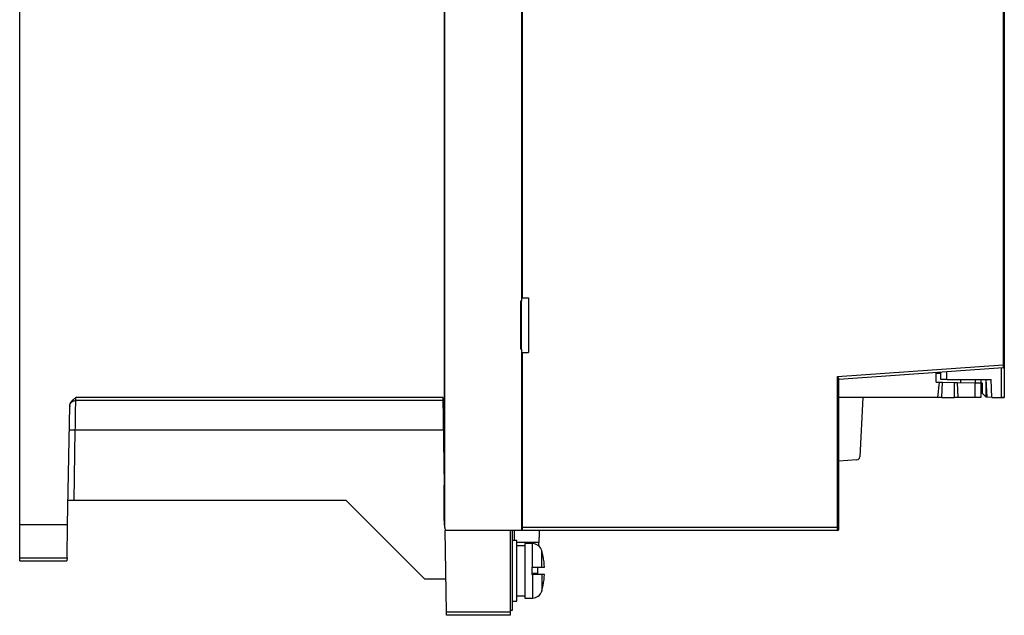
# Model space of a CAD drawing. Header units: inches. Extents: x -209 to -76, y 36 to 194.
# Tile 1 of 2: x -209 to -78, y 36 to 115. Entities that reach past the tile are written whole.
import ezdxf

# ---------------------------------------------------------------- set-up
doc = ezdxf.new("R2010")
doc.units = ezdxf.units.IN
doc.header["$MEASUREMENT"] = 0

# ---------------------------------------------------------------- blocks, each defined once
blk = doc.blocks.new('block 2')
at = {"color": 7, "lineweight": 25}
blk.add_open_spline([(-78.36, 68.95), (-78.36, 68.95), (-78.36, 68.96), (-78.36, 68.97), (-78.36, 68.99), (-78.36, 69.01), (-78.36, 69.04), (-78.36, 69.06), (-78.36, 69.1), (-78.36, 69.13), (-78.36, 69.17), (-78.36, 69.21), (-78.36, 69.25)], degree=3, knots=[0, 0, 0, 0, 1, 1, 1, 2, 2, 2, 3, 3, 3, 4, 4, 4, 4], dxfattribs=at)
blk = doc.blocks.new('block 3')
at = {"color": 7, "lineweight": 25}
blk.add_open_spline([(-202.04, 63.88), (-202.03, 63.93), (-202.02, 63.99), (-201.99, 64.05), (-201.97, 64.1), (-201.95, 64.16), (-201.92, 64.23)], degree=3, knots=[0, 0, 0, 0, 1, 1, 1, 2, 2, 2, 2], dxfattribs=at)
blk = doc.blocks.new('block 4')
at = {"color": 7, "lineweight": 25}
blk.add_open_spline([(-201.99, 64.05), (-201.96, 64.12), (-201.92, 64.2), (-201.87, 64.26), (-201.81, 64.33), (-201.75, 64.38), (-201.68, 64.43), (-201.61, 64.47), (-201.53, 64.5), (-201.46, 64.52), (-201.38, 64.54), (-201.31, 64.55), (-201.23, 64.56)], degree=3, knots=[0, 0, 0, 0, 1, 1, 1, 2, 2, 2, 3, 3, 3, 4, 4, 4, 4], dxfattribs=at)
blk = doc.blocks.new('block 5')
at = {"color": 7, "lineweight": 25}
blk.add_lwpolyline([(-143.51, 38.01), (-142.87, 38.01)], dxfattribs=at)
blk = doc.blocks.new('block 6')
at = {"color": 7, "lineweight": 25}
blk.add_lwpolyline([(-142.87, 46.01), (-143.51, 46.01)], dxfattribs=at)
blk = doc.blocks.new('block 7')
at = {"color": 7, "lineweight": 25}
blk.add_lwpolyline([(-140.8, 45.61), (-141.83, 45.61)], dxfattribs=at)
blk = doc.blocks.new('block 8')
at = {"color": 7, "lineweight": 25}
blk.add_lwpolyline([(-141.83, 38.41), (-140.8, 38.41)], dxfattribs=at)
blk = doc.blocks.new('block 9')
at = {"color": 7, "lineweight": 25}
blk.add_open_spline([(-140.8, 38.41), (-140.23, 38.41), (-139.73, 38.78), (-139.57, 39.33)], degree=3, dxfattribs=at)
blk = doc.blocks.new('block 10')
at = {"color": 7, "lineweight": 25}
blk.add_open_spline([(-139.57, 44.68), (-139.73, 45.23), (-140.23, 45.61), (-140.8, 45.61)], degree=3, dxfattribs=at)
blk = doc.blocks.new('block 11')
at = {"color": 7, "lineweight": 25}
blk.add_lwpolyline([(-141.83, 45.33), (-142.87, 45.33)], dxfattribs=at)
blk = doc.blocks.new('block 12')
at = {"color": 7, "lineweight": 25}
blk.add_lwpolyline([(-142.87, 38.69), (-141.83, 38.69)], dxfattribs=at)
blk = doc.blocks.new('block 13')
at = {"color": 7, "lineweight": 25}
blk.add_open_spline([(-139.57, 39.33), (-139.5, 39.58), (-139.44, 39.83), (-139.38, 40.09)], degree=3, dxfattribs=at)
blk = doc.blocks.new('block 14')
at = {"color": 7, "lineweight": 25}
blk.add_open_spline([(-139.38, 43.93), (-139.44, 44.18), (-139.5, 44.43), (-139.57, 44.68)], degree=3, dxfattribs=at)
blk = doc.blocks.new('block 15')
at = {"color": 7, "lineweight": 25}
blk.add_open_spline([(-78.35, 68.98), (-78.35, 68.98), (-78.35, 68.98), (-78.35, 69), (-78.35, 69), (-78.35, 69.01), (-78.35, 69.01)], degree=3, knots=[0, 0, 0, 0, 1, 1, 1, 2, 2, 2, 2], dxfattribs=at)
blk = doc.blocks.new('block 16')
at = {"color": 7, "lineweight": 25}
blk.add_lwpolyline([(-84.15, 67.33), (-84.15, 66.92)], dxfattribs=at)
blk = doc.blocks.new('block 17')
at = {"color": 7, "lineweight": 25}
blk.add_lwpolyline([(-82.16, 66.89), (-82.15, 67.33)], dxfattribs=at)
blk = doc.blocks.new('block 18')
at = {"color": 7, "lineweight": 25}
blk.add_lwpolyline([(-78.51, 182.93), (-78.51, 69.25)], dxfattribs=at)
blk = doc.blocks.new('block 19')
at = {"color": 7, "lineweight": 25}
blk.add_lwpolyline([(-100.43, 67.72), (-78.51, 69.25)], dxfattribs=at)
blk = doc.blocks.new('block 20')
at = {"color": 7, "lineweight": 25}
blk.add_lwpolyline([(-100.43, 47.73), (-100.43, 67.72)], dxfattribs=at)
blk = doc.blocks.new('block 21')
at = {"color": 7, "lineweight": 25}
blk.add_lwpolyline([(-100.43, 47.73), (-142.11, 47.73)], dxfattribs=at)
blk = doc.blocks.new('block 22')
at = {"color": 7, "lineweight": 25}
blk.add_lwpolyline([(-142.11, 47.73), (-142.11, 70.89)], dxfattribs=at)
blk = doc.blocks.new('block 23')
at = {"color": 7, "lineweight": 25}
blk.add_lwpolyline([(-142.11, 70.89), (-141.31, 70.91)], dxfattribs=at)
blk = doc.blocks.new('block 24')
at = {"color": 7, "lineweight": 25}
blk.add_lwpolyline([(-141.31, 78.11), (-141.31, 70.91)], dxfattribs=at)
blk = doc.blocks.new('block 25')
at = {"color": 7, "lineweight": 25}
blk.add_lwpolyline([(-142.11, 78.12), (-141.31, 78.11)], dxfattribs=at)
blk = doc.blocks.new('block 26')
at = {"color": 7, "lineweight": 25}
blk.add_lwpolyline([(-142.11, 78.12), (-142.11, 152.89)], dxfattribs=at)
blk = doc.blocks.new('block 32')
at = {"color": 7, "lineweight": 25}
blk.add_open_spline([(-100.43, 67.72), (-100.42, 67.7), (-100.41, 67.68), (-100.4, 67.67), (-100.39, 67.66), (-100.38, 67.64), (-100.38, 67.63), (-100.37, 67.62), (-100.36, 67.6), (-100.35, 67.59), (-100.34, 67.58), (-100.33, 67.56), (-100.33, 67.55), (-100.31, 67.53), (-100.3, 67.51), (-100.3, 67.49), (-100.29, 67.47), (-100.28, 67.46), (-100.28, 67.44), (-100.27, 67.43), (-100.27, 67.42), (-100.27, 67.41)], degree=3, knots=[0, 0, 0, 0, 1, 1, 1, 2, 2, 2, 3, 3, 3, 4, 4, 4, 5, 5, 5, 6, 6, 6, 7, 7, 7, 7], dxfattribs=at)
blk = doc.blocks.new('block 33')
at = {"color": 7, "lineweight": 25}
blk.add_open_spline([(-78.51, 69.25), (-78.51, 69.14), (-78.51, 69.04), (-78.5, 68.97), (-78.5, 68.89), (-78.5, 68.85), (-78.5, 68.85)], degree=3, knots=[0, 0, 0, 0, 1, 1, 1, 2, 2, 2, 2], dxfattribs=at)
blk = doc.blocks.new('block 34')
at = {"color": 7, "lineweight": 25}
blk.add_lwpolyline([(-78.5, 68.85), (-100.27, 67.33)], dxfattribs=at)
blk = doc.blocks.new('block 35')
at = {"color": 7, "lineweight": 25}
blk.add_lwpolyline([(-78.35, 182.93), (-78.35, 69.25)], dxfattribs=at)
blk = doc.blocks.new('block 36')
at = {"color": 7, "lineweight": 25}
blk.add_lwpolyline([(-78.35, 69.25), (-78.51, 69.25)], dxfattribs=at)
blk = doc.blocks.new('block 38')
at = {"color": 7, "lineweight": 25}
blk.add_open_spline([(-78.35, 69.25), (-78.35, 69.22), (-78.35, 69.2), (-78.35, 69.18), (-78.35, 69.15), (-78.35, 69.13), (-78.35, 69.11), (-78.35, 69.06), (-78.35, 69.01), (-78.35, 69.01)], degree=3, knots=[0, 0, 0, 0, 1, 1, 1, 2, 2, 2, 3, 3, 3, 3], dxfattribs=at)
blk = doc.blocks.new('block 39')
at = {"color": 7, "lineweight": 25}
blk.add_open_spline([(-78.5, 68.85), (-78.42, 68.85), (-78.35, 68.92), (-78.35, 69.01)], degree=3, dxfattribs=at)
blk = doc.blocks.new('block 40')
at = {"color": 7, "lineweight": 25}
blk.add_lwpolyline([(-100.27, 47.73), (-100.27, 67.41)], dxfattribs=at)
blk = doc.blocks.new('block 41')
at = {"color": 7, "lineweight": 25}
blk.add_lwpolyline([(-100.43, 47.73), (-100.27, 47.73)], dxfattribs=at)
blk = doc.blocks.new('block 52')
at = {"color": 7, "lineweight": 25}
blk.add_lwpolyline([(-142.27, 153.33), (-142.27, 77.73)], dxfattribs=at)
blk = doc.blocks.new('block 53')
at = {"color": 7, "lineweight": 25}
blk.add_lwpolyline([(-142.32, 77.73), (-142.27, 77.73)], dxfattribs=at)
blk = doc.blocks.new('block 54')
at = {"color": 7, "lineweight": 25}
blk.add_lwpolyline([(-142.32, 71.33), (-142.32, 77.73)], dxfattribs=at)
blk = doc.blocks.new('block 55')
at = {"color": 7, "lineweight": 25}
blk.add_lwpolyline([(-142.32, 71.33), (-142.27, 71.33)], dxfattribs=at)
blk = doc.blocks.new('block 56')
at = {"color": 7, "lineweight": 25}
blk.add_lwpolyline([(-142.27, 71.33), (-142.27, 47.33)], dxfattribs=at)
blk = doc.blocks.new('block 57')
at = {"color": 7, "lineweight": 25}
blk.add_lwpolyline([(-142.27, 47.33), (-152.37, 47.33)], dxfattribs=at)
blk = doc.blocks.new('block 58')
at = {"color": 7, "lineweight": 25}
blk.add_lwpolyline([(-152.38, 47.73), (-152.37, 47.33)], dxfattribs=at)
blk = doc.blocks.new('block 59')
at = {"color": 7, "lineweight": 25}
blk.add_lwpolyline([(-152.38, 47.73), (-152.41, 47.73)], dxfattribs=at)
blk = doc.blocks.new('block 60')
at = {"color": 7, "lineweight": 25}
blk.add_lwpolyline([(-152.41, 47.73), (-152.41, 183.13)], dxfattribs=at)
blk = doc.blocks.new('block 62')
at = {"color": 7, "lineweight": 25}
blk.add_lwpolyline([(-152.48, 174.34), (-152.48, 53.33)], dxfattribs=at)
blk = doc.blocks.new('block 72')
at = {"color": 7, "lineweight": 25}
blk.add_lwpolyline([(-152.41, 47.73), (-152.48, 48.93)], dxfattribs=at)
blk = doc.blocks.new('block 73')
at = {"color": 7, "lineweight": 25}
blk.add_lwpolyline([(-152.48, 48.93), (-152.48, 53.33)], dxfattribs=at)
blk = doc.blocks.new('block 75')
at = {"color": 7, "lineweight": 25}
blk.add_lwpolyline([(-142.27, 71.33), (-142.27, 77.73)], dxfattribs=at)
blk = doc.blocks.new('block 79')
at = {"color": 7, "lineweight": 25}
blk.add_lwpolyline([(-100.43, 47.33), (-100.43, 47.73)], dxfattribs=at)
blk = doc.blocks.new('block 80')
at = {"color": 7, "lineweight": 25}
blk.add_lwpolyline([(-100.43, 47.33), (-142.11, 47.33)], dxfattribs=at)
blk = doc.blocks.new('block 81')
at = {"color": 7, "lineweight": 25}
blk.add_lwpolyline([(-142.11, 47.33), (-142.11, 47.73)], dxfattribs=at)
blk = doc.blocks.new('block 82')
at = {"color": 7, "lineweight": 25}
blk.add_lwpolyline([(-100.27, 47.49), (-100.27, 47.73)], dxfattribs=at)
blk = doc.blocks.new('block 83')
at = {"color": 7, "lineweight": 25}
blk.add_open_spline([(-100.43, 47.33), (-100.34, 47.33), (-100.27, 47.4), (-100.27, 47.49)], degree=3, dxfattribs=at)
blk = doc.blocks.new('block 89')
at = {"color": 7, "lineweight": 25}
blk.add_lwpolyline([(-142.27, 50.21), (-142.11, 50.21)], dxfattribs=at)
blk = doc.blocks.new('block 90')
at = {"color": 7, "lineweight": 25}
blk.add_lwpolyline([(-142.27, 110.76), (-142.11, 110.75)], dxfattribs=at)
blk = doc.blocks.new('block 91')
at = {"color": 7, "lineweight": 25}
blk.add_lwpolyline([(-142.27, 48.61), (-142.11, 48.61)], dxfattribs=at)
blk = doc.blocks.new('block 93')
at = {"color": 7, "lineweight": 25}
blk.add_lwpolyline([(-142.11, 111.55), (-142.27, 111.56)], dxfattribs=at)
blk = doc.blocks.new('block 94')
at = {"color": 7, "lineweight": 25}
blk.add_open_spline([(-201.25, 64.53), (-201.25, 64.53), (-201.25, 64.53), (-201.25, 64.55), (-201.25, 64.55), (-201.25, 64.55), (-201.25, 64.56)], degree=3, knots=[0, 0, 0, 0, 1, 1, 1, 2, 2, 2, 2], dxfattribs=at)
blk = doc.blocks.new('block 95')
at = {"color": 7, "lineweight": 25}
blk.add_lwpolyline([(-202.02, 63.89), (-202.05, 63.74)], dxfattribs=at)
blk = doc.blocks.new('block 96')
at = {"color": 7, "lineweight": 25}
blk.add_open_spline([(-202.05, 63.81), (-202.05, 63.84), (-202.05, 63.87), (-202.05, 63.9), (-202.04, 63.93), (-202.04, 63.96), (-202.03, 63.99), (-202.03, 64.02), (-202.02, 64.05), (-202.01, 64.08), (-202, 64.11), (-201.99, 64.13), (-201.98, 64.16), (-201.96, 64.19), (-201.95, 64.22), (-201.94, 64.25), (-201.92, 64.28), (-201.91, 64.3), (-201.89, 64.33), (-201.87, 64.36), (-201.85, 64.39), (-201.83, 64.41), (-201.79, 64.46), (-201.75, 64.51), (-201.71, 64.55), (-201.67, 64.6), (-201.62, 64.64), (-201.57, 64.68), (-201.52, 64.72), (-201.48, 64.75), (-201.43, 64.79), (-201.37, 64.83), (-201.3, 64.88), (-201.23, 64.93)], degree=3, knots=[0, 0, 0, 0, 1, 1, 1, 2, 2, 2, 3, 3, 3, 4, 4, 4, 5, 5, 5, 6, 6, 6, 7, 7, 7, 8, 8, 8, 9, 9, 9, 10, 10, 10, 11, 11, 11, 11], dxfattribs=at)
blk = doc.blocks.new('block 97')
at = {"color": 7, "lineweight": 25}
blk.add_lwpolyline([(-152.68, 64.93), (-201.23, 64.93)], dxfattribs=at)
blk = doc.blocks.new('block 98')
at = {"color": 7, "lineweight": 25}
blk.add_lwpolyline([(-202.33, 48.13), (-202.05, 63.81)], dxfattribs=at)
blk = doc.blocks.new('block 99')
at = {"color": 7, "lineweight": 25}
blk.add_lwpolyline([(-208.67, 48.13), (-202.33, 48.13)], dxfattribs=at)
blk = doc.blocks.new('block 100')
at = {"color": 7, "lineweight": 25}
blk.add_lwpolyline([(-208.67, 48.13), (-208.67, 189.33)], dxfattribs=at)
blk = doc.blocks.new('block 104')
at = {"color": 7, "lineweight": 25}
blk.add_lwpolyline([(-152.68, 64.93), (-152.48, 53.33)], dxfattribs=at)
blk = doc.blocks.new('block 105')
at = {"color": 7, "lineweight": 25}
blk.add_lwpolyline([(-152.67, 64.53), (-201.25, 64.53)], dxfattribs=at)
blk = doc.blocks.new('block 109')
at = {"color": 7, "lineweight": 25}
blk.add_lwpolyline([(-208.67, 43.72), (-202.4, 43.72)], dxfattribs=at)
blk = doc.blocks.new('block 110')
at = {"color": 7, "lineweight": 25}
blk.add_lwpolyline([(-208.67, 43.72), (-208.67, 48.13)], dxfattribs=at)
blk = doc.blocks.new('block 111')
at = {"color": 7, "lineweight": 25}
blk.add_lwpolyline([(-202.4, 43.72), (-202.33, 48.13)], dxfattribs=at)
blk = doc.blocks.new('block 122')
at = {"color": 7, "lineweight": 25}
blk.add_lwpolyline([(-208.67, 43.33), (-202.41, 43.33)], dxfattribs=at)
blk = doc.blocks.new('block 123')
at = {"color": 7, "lineweight": 25}
blk.add_lwpolyline([(-208.67, 43.33), (-208.67, 43.72)], dxfattribs=at)
blk = doc.blocks.new('block 124')
at = {"color": 7, "lineweight": 25}
blk.add_lwpolyline([(-202.4, 43.72), (-202.41, 43.33)], dxfattribs=at)
blk = doc.blocks.new('block 137')
at = {"color": 7, "lineweight": 25}
blk.add_lwpolyline([(-143.75, 36.52), (-152.18, 36.52)], dxfattribs=at)
blk = doc.blocks.new('block 138')
at = {"color": 7, "lineweight": 25}
blk.add_lwpolyline([(-143.75, 47.33), (-143.75, 36.52)], dxfattribs=at)
blk = doc.blocks.new('block 139')
at = {"color": 7, "lineweight": 25}
blk.add_lwpolyline([(-152.18, 36.52), (-152.37, 47.33)], dxfattribs=at)
blk = doc.blocks.new('block 151')
at = {"color": 7, "lineweight": 25}
blk.add_open_spline([(-201.31, 60.6), (-201.3, 61.11), (-201.29, 61.63), (-201.29, 62.11), (-201.28, 62.58), (-201.27, 63.02), (-201.27, 63.38), (-201.26, 63.74), (-201.26, 64.03), (-201.26, 64.23), (-201.25, 64.42), (-201.25, 64.53), (-201.25, 64.53)], degree=3, knots=[0, 0, 0, 0, 1, 1, 1, 2, 2, 2, 3, 3, 3, 4, 4, 4, 4], dxfattribs=at)
blk = doc.blocks.new('block 152')
at = {"color": 7, "lineweight": 25}
blk.add_lwpolyline([(-152.6, 60.6), (-201.31, 60.6)], dxfattribs=at)
blk = doc.blocks.new('block 153')
at = {"color": 7, "lineweight": 25}
blk.add_lwpolyline([(-152.67, 64.53), (-201.25, 64.53)], dxfattribs=at)
blk = doc.blocks.new('block 154')
at = {"color": 7, "lineweight": 25}
blk.add_open_spline([(-201.31, 60.6), (-201.58, 60.6), (-201.84, 60.6), (-202.11, 60.6)], degree=3, dxfattribs=at)
blk = doc.blocks.new('block 155')
at = {"color": 7, "lineweight": 25}
blk.add_lwpolyline([(-143.75, 36.13), (-152.17, 36.13)], dxfattribs=at)
blk = doc.blocks.new('block 156')
at = {"color": 7, "lineweight": 25}
blk.add_lwpolyline([(-143.75, 36.52), (-143.75, 36.13)], dxfattribs=at)
blk = doc.blocks.new('block 157')
at = {"color": 7, "lineweight": 25}
blk.add_lwpolyline([(-152.17, 36.13), (-152.18, 36.52)], dxfattribs=at)
blk = doc.blocks.new('block 160')
at = {"color": 7, "lineweight": 25}
blk.add_lwpolyline([(-143.51, 36.77), (-143.75, 36.77)], dxfattribs=at)
blk = doc.blocks.new('block 161')
at = {"color": 7, "lineweight": 25}
blk.add_lwpolyline([(-143.51, 47.33), (-143.51, 36.77)], dxfattribs=at)
blk = doc.blocks.new('block 162')
at = {"color": 7, "lineweight": 25}
blk.add_lwpolyline([(-142.11, 47.33), (-142.27, 47.33)], dxfattribs=at)
blk = doc.blocks.new('block 163')
at = {"color": 7, "lineweight": 25}
blk.add_lwpolyline([(-201.47, 51.33), (-201.31, 60.6)], dxfattribs=at)
blk = doc.blocks.new('block 164')
at = {"color": 7, "lineweight": 25}
blk.add_lwpolyline([(-201.47, 51.33), (-202.27, 51.33)], dxfattribs=at)
blk = doc.blocks.new('block 181')
at = {"color": 7, "lineweight": 25}
blk.add_lwpolyline([(-155.07, 40.93), (-152.26, 40.93)], dxfattribs=at)
blk = doc.blocks.new('block 182')
at = {"color": 7, "lineweight": 25}
blk.add_lwpolyline([(-155.07, 40.93), (-165.47, 51.33)], dxfattribs=at)
blk = doc.blocks.new('block 183')
at = {"color": 7, "lineweight": 25}
blk.add_lwpolyline([(-165.47, 51.33), (-201.47, 51.33)], dxfattribs=at)
blk = doc.blocks.new('block 184')
at = {"color": 7, "lineweight": 25}
blk.add_lwpolyline([(-142.87, 42.01), (-142.87, 46.01)], dxfattribs=at)
blk = doc.blocks.new('block 185')
at = {"color": 7, "lineweight": 25}
blk.add_lwpolyline([(-142.87, 38.01), (-142.87, 42.01)], dxfattribs=at)
blk = doc.blocks.new('block 186')
at = {"color": 7, "lineweight": 25}
blk.add_lwpolyline([(-141.83, 42.01), (-141.83, 38.41)], dxfattribs=at)
blk = doc.blocks.new('block 187')
at = {"color": 7, "lineweight": 25}
blk.add_lwpolyline([(-141.83, 45.61), (-141.83, 42.01)], dxfattribs=at)
blk = doc.blocks.new('block 188')
at = {"color": 7, "lineweight": 25}
blk.add_lwpolyline([(-140.87, 42.49), (-140.8, 42.49)], dxfattribs=at)
blk = doc.blocks.new('block 189')
at = {"color": 7, "lineweight": 25}
blk.add_lwpolyline([(-140.87, 42.49), (-140.87, 41.53)], dxfattribs=at)
blk = doc.blocks.new('block 190')
at = {"color": 7, "lineweight": 25}
blk.add_lwpolyline([(-140.87, 41.53), (-140.8, 41.53)], dxfattribs=at)
blk = doc.blocks.new('block 191')
at = {"color": 7, "lineweight": 25}
blk.add_open_spline([(-139.57, 41.53), (-139.58, 41.53), (-139.59, 41.53), (-139.6, 41.53), (-139.61, 41.53), (-139.62, 41.53), (-139.64, 41.53), (-139.65, 41.53), (-139.67, 41.53), (-139.68, 41.53), (-139.7, 41.53), (-139.72, 41.53), (-139.74, 41.53), (-139.76, 41.53), (-139.78, 41.53), (-139.8, 41.53), (-139.82, 41.53), (-139.84, 41.53), (-139.87, 41.53), (-139.89, 41.53), (-139.92, 41.53), (-139.94, 41.53), (-139.97, 41.53), (-140, 41.53), (-140.03, 41.53), (-140.07, 41.53), (-140.12, 41.53), (-140.16, 41.53), (-140.21, 41.53), (-140.26, 41.53), (-140.31, 41.53), (-140.36, 41.53), (-140.41, 41.53), (-140.47, 41.53), (-140.52, 41.53), (-140.57, 41.53), (-140.63, 41.53), (-140.69, 41.53), (-140.74, 41.53), (-140.8, 41.53)], degree=3, knots=[0, 0, 0, 0, 1, 1, 1, 2, 2, 2, 3, 3, 3, 4, 4, 4, 5, 5, 5, 6, 6, 6, 7, 7, 7, 8, 8, 8, 9, 9, 9, 10, 10, 10, 11, 11, 11, 12, 12, 12, 13, 13, 13, 13], dxfattribs=at)
blk = doc.blocks.new('block 192')
at = {"color": 7, "lineweight": 25}
blk.add_open_spline([(-140.8, 42.49), (-140.77, 42.49), (-140.74, 42.49), (-140.71, 42.49), (-140.67, 42.49), (-140.64, 42.49), (-140.61, 42.49), (-140.58, 42.49), (-140.55, 42.49), (-140.52, 42.49), (-140.49, 42.49), (-140.46, 42.49), (-140.43, 42.49), (-140.4, 42.49), (-140.37, 42.49), (-140.34, 42.49), (-140.32, 42.49), (-140.29, 42.49), (-140.26, 42.49), (-140.23, 42.49), (-140.21, 42.49), (-140.18, 42.49), (-140.15, 42.49), (-140.13, 42.49), (-140.1, 42.49), (-140.08, 42.49), (-140.05, 42.49), (-140.03, 42.49), (-139.97, 42.49), (-139.92, 42.49), (-139.87, 42.49), (-139.82, 42.49), (-139.78, 42.49), (-139.74, 42.49), (-139.7, 42.49), (-139.67, 42.49), (-139.64, 42.49), (-139.61, 42.49), (-139.59, 42.49), (-139.57, 42.49)], degree=3, knots=[0, 0, 0, 0, 1, 1, 1, 2, 2, 2, 3, 3, 3, 4, 4, 4, 5, 5, 5, 6, 6, 6, 7, 7, 7, 8, 8, 8, 9, 9, 9, 10, 10, 10, 11, 11, 11, 12, 12, 12, 13, 13, 13, 13], dxfattribs=at)
blk = doc.blocks.new('block 193')
at = {"color": 7, "lineweight": 25}
blk.add_open_spline([(-139.39, 40.09), (-139.29, 40.56), (-139.23, 41.04), (-139.21, 41.53)], degree=3, dxfattribs=at)
blk = doc.blocks.new('block 194')
at = {"color": 7, "lineweight": 25}
blk.add_lwpolyline([(-139.38, 40.09), (-139.39, 40.09)], dxfattribs=at)
blk = doc.blocks.new('block 195')
at = {"color": 7, "lineweight": 25}
blk.add_lwpolyline([(-139.21, 41.53), (-139.57, 41.53)], dxfattribs=at)
blk = doc.blocks.new('block 196')
at = {"color": 7, "lineweight": 25}
blk.add_open_spline([(-139.21, 42.49), (-139.23, 42.97), (-139.29, 43.45), (-139.39, 43.93)], degree=3, dxfattribs=at)
blk = doc.blocks.new('block 197')
at = {"color": 7, "lineweight": 25}
blk.add_lwpolyline([(-139.39, 43.93), (-139.38, 43.93)], dxfattribs=at)
blk = doc.blocks.new('block 198')
at = {"color": 7, "lineweight": 25}
blk.add_lwpolyline([(-139.57, 42.49), (-139.21, 42.49)], dxfattribs=at)
blk = doc.blocks.new('block 201')
at = {"color": 7, "lineweight": 25}
blk.add_open_spline([(-139.91, 47.33), (-139.91, 47.33), (-139.91, 47.29), (-139.91, 47.22), (-139.91, 47.14), (-139.92, 47.02), (-139.92, 46.87), (-139.93, 46.71), (-139.93, 46.53), (-139.94, 46.33), (-139.95, 46.14), (-139.95, 45.94), (-139.96, 45.75)], degree=3, knots=[0, 0, 0, 0, 1, 1, 1, 2, 2, 2, 3, 3, 3, 4, 4, 4, 4], dxfattribs=at)
blk = doc.blocks.new('block 202')
at = {"color": 7, "lineweight": 25}
blk.add_lwpolyline([(-143.19, 46.01), (-143.19, 47.33)], dxfattribs=at)
blk = doc.blocks.new('block 203')
at = {"color": 7, "lineweight": 25}
blk.add_lwpolyline([(-140.1, 41.7), (-140.08, 42.49)], dxfattribs=at)
blk = doc.blocks.new('block 204')
at = {"color": 7, "lineweight": 25}
blk.add_lwpolyline([(-139.98, 45.31), (-139.96, 45.75)], dxfattribs=at)
blk = doc.blocks.new('block 205')
at = {"color": 7, "lineweight": 25}
blk.add_lwpolyline([(-140.11, 41.53), (-140.1, 41.7)], dxfattribs=at)
blk = doc.blocks.new('block 206')
at = {"color": 7, "lineweight": 25}
blk.add_lwpolyline([(-87.35, 66.98), (-87.35, 68.23)], dxfattribs=at)
blk = doc.blocks.new('block 207')
at = {"color": 7, "lineweight": 25}
blk.add_lwpolyline([(-87.35, 66.98), (-86.95, 66.97)], dxfattribs=at)
blk = doc.blocks.new('block 208')
at = {"color": 7, "lineweight": 25}
blk.add_lwpolyline([(-87.14, 64.93), (-86.95, 66.97)], dxfattribs=at)
blk = doc.blocks.new('block 209')
at = {"color": 7, "lineweight": 25}
blk.add_lwpolyline([(-87.14, 64.93), (-100.27, 64.93)], dxfattribs=at)
blk = doc.blocks.new('block 210')
at = {"color": 7, "lineweight": 25}
blk.add_lwpolyline([(-86.63, 64.93), (-86.55, 66.96)], dxfattribs=at)
blk = doc.blocks.new('block 211')
at = {"color": 7, "lineweight": 25}
blk.add_lwpolyline([(-86.95, 66.97), (-86.55, 66.96)], dxfattribs=at)
blk = doc.blocks.new('block 212')
at = {"color": 7, "lineweight": 25}
blk.add_lwpolyline([(-86.63, 64.93), (-87.14, 64.93)], dxfattribs=at)
blk = doc.blocks.new('block 213')
at = {"color": 7, "lineweight": 25}
blk.add_lwpolyline([(-82.27, 66.89), (-82.27, 64.93)], dxfattribs=at)
blk = doc.blocks.new('block 214')
at = {"color": 7, "lineweight": 25}
blk.add_lwpolyline([(-84.44, 64.93), (-84.55, 66.93)], dxfattribs=at)
blk = doc.blocks.new('block 215')
at = {"color": 7, "lineweight": 25}
blk.add_lwpolyline([(-84.55, 66.93), (-82.27, 66.89)], dxfattribs=at)
blk = doc.blocks.new('block 216')
at = {"color": 7, "lineweight": 25}
blk.add_lwpolyline([(-82.27, 64.93), (-84.44, 64.93)], dxfattribs=at)
blk = doc.blocks.new('block 217')
at = {"color": 7, "lineweight": 25}
blk.add_lwpolyline([(-84.94, 64.93), (-84.95, 66.93)], dxfattribs=at)
blk = doc.blocks.new('block 218')
at = {"color": 7, "lineweight": 25}
blk.add_lwpolyline([(-84.95, 66.93), (-84.55, 66.93)], dxfattribs=at)
blk = doc.blocks.new('block 219')
at = {"color": 7, "lineweight": 25}
blk.add_lwpolyline([(-84.44, 64.93), (-84.94, 64.93)], dxfattribs=at)
blk = doc.blocks.new('block 220')
at = {"color": 7, "lineweight": 25}
blk.add_lwpolyline([(-81.47, 66.87), (-81.47, 64.93)], dxfattribs=at)
blk = doc.blocks.new('block 221')
at = {"color": 7, "lineweight": 25}
blk.add_lwpolyline([(-82.27, 66.89), (-81.47, 66.87)], dxfattribs=at)
blk = doc.blocks.new('block 222')
at = {"color": 7, "lineweight": 25}
blk.add_lwpolyline([(-81.47, 64.93), (-82.27, 64.93)], dxfattribs=at)
blk = doc.blocks.new('block 223')
at = {"color": 7, "lineweight": 25}
blk.add_lwpolyline([(-86.55, 66.96), (-84.95, 66.93)], dxfattribs=at)
blk = doc.blocks.new('block 224')
at = {"color": 7, "lineweight": 25}
blk.add_lwpolyline([(-86.63, 64.93), (-84.94, 64.93)], dxfattribs=at)
blk = doc.blocks.new('block 233')
at = {"color": 7, "lineweight": 25}
blk.add_lwpolyline([(-87.35, 68.14), (-86.75, 68.14)], dxfattribs=at)
blk = doc.blocks.new('block 240')
at = {"color": 7, "lineweight": 25}
blk.add_open_spline([(-97.85, 56.69), (-97.65, 56.71), (-97.49, 56.87), (-97.48, 57.07)], degree=3, dxfattribs=at)
blk = doc.blocks.new('block 241')
at = {"color": 7, "lineweight": 25}
blk.add_lwpolyline([(-97.85, 56.69), (-100.27, 56.53)], dxfattribs=at)
blk = doc.blocks.new('block 242')
at = {"color": 7, "lineweight": 25}
blk.add_lwpolyline([(-97.07, 64.93), (-97.48, 57.07)], dxfattribs=at)
blk = doc.blocks.new('block 243')
at = {"color": 7, "lineweight": 25}
blk.add_lwpolyline([(-142.27, 111.16), (-142.11, 111.15)], dxfattribs=at)
blk = doc.blocks.new('block 244')
at = {"color": 7, "lineweight": 25}
blk.add_lwpolyline([(-81.47, 67.33), (-81.47, 66.87)], dxfattribs=at)
blk = doc.blocks.new('block 245')
at = {"color": 7, "lineweight": 25}
blk.add_lwpolyline([(-78.35, 68.99), (-78.35, 64.93)], dxfattribs=at)
blk = doc.blocks.new('block 246')
at = {"color": 7, "lineweight": 25}
blk.add_lwpolyline([(-78.35, 64.93), (-78.75, 64.93)], dxfattribs=at)
blk = doc.blocks.new('block 247')
at = {"color": 7, "lineweight": 25}
blk.add_lwpolyline([(-79.99, 64.95), (-80.11, 67.33)], dxfattribs=at)
blk = doc.blocks.new('block 248')
at = {"color": 7, "lineweight": 25}
blk.add_lwpolyline([(-85.96, 67.33), (-80.11, 67.33)], dxfattribs=at)
blk = doc.blocks.new('block 249')
at = {"color": 7, "lineweight": 25}
blk.add_lwpolyline([(-79.99, 64.95), (-78.75, 64.93)], dxfattribs=at)
blk = doc.blocks.new('block 250')
at = {"color": 7, "lineweight": 25}
blk.add_lwpolyline([(-80.63, 64.97), (-80.75, 67.33)], dxfattribs=at)
blk = doc.blocks.new('block 251')
at = {"color": 7, "lineweight": 25}
blk.add_lwpolyline([(-79.99, 64.95), (-80.63, 64.97)], dxfattribs=at)
blk = doc.blocks.new('block 252')
at = {"color": 7, "lineweight": 25}
blk.add_lwpolyline([(-86.75, 67.33), (-86.75, 68.27)], dxfattribs=at)
blk = doc.blocks.new('block 253')
at = {"color": 7, "lineweight": 25}
blk.add_lwpolyline([(-85.96, 67.33), (-86.75, 67.33)], dxfattribs=at)
blk = doc.blocks.new('block 254')
at = {"color": 7, "lineweight": 25}
blk.add_lwpolyline([(-79.99, 64.95), (-79.99, 64.93)], dxfattribs=at)
blk = doc.blocks.new('block 255')
at = {"color": 7, "lineweight": 25}
blk.add_lwpolyline([(-79.99, 64.93), (-78.35, 64.93)], dxfattribs=at)
blk = doc.blocks.new('block 256')
at = {"color": 7, "lineweight": 25}
blk.add_lwpolyline([(-80.75, 64.97), (-80.75, 67.33)], dxfattribs=at)
blk = doc.blocks.new('block 257')
at = {"color": 7, "lineweight": 25}
blk.add_lwpolyline([(-80.63, 64.97), (-80.75, 64.97)], dxfattribs=at)
blk = doc.blocks.new('block 258')
at = {"color": 7, "lineweight": 25}
blk.add_lwpolyline([(-81.23, 65.46), (-80.75, 64.97)], dxfattribs=at)
blk = doc.blocks.new('block 259')
at = {"color": 7, "lineweight": 25}
blk.add_lwpolyline([(-81.23, 65.46), (-81.23, 66.85)], dxfattribs=at)
blk = doc.blocks.new('block 260')
at = {"color": 7, "lineweight": 25}
blk.add_lwpolyline([(-81.47, 66.91), (-81.23, 66.85)], dxfattribs=at)
blk = doc.blocks.new('block 261')
at = {"color": 253, "lineweight": 25}
blk.add_open_spline([(-201.25, 64.56), (-201.25, 64.58), (-201.25, 64.59), (-201.25, 64.61), (-201.25, 64.63), (-201.25, 64.65), (-201.25, 64.67), (-201.24, 64.69), (-201.24, 64.72), (-201.24, 64.74), (-201.24, 64.77), (-201.24, 64.8), (-201.24, 64.83), (-201.24, 64.86), (-201.23, 64.89), (-201.23, 64.93)], degree=3, knots=[0, 0, 0, 0, 1, 1, 1, 2, 2, 2, 3, 3, 3, 4, 4, 4, 5, 5, 5, 5], dxfattribs=at)
blk = doc.blocks.new('block 265')
at = {"color": 253, "lineweight": 25}
blk.add_lwpolyline([(-140.8, 42.49), (-140.8, 45.61)], dxfattribs=at)
blk = doc.blocks.new('block 266')
at = {"color": 253, "lineweight": 25}
blk.add_lwpolyline([(-140.8, 41.53), (-140.8, 38.41)], dxfattribs=at)
blk = doc.blocks.new('block 267')
at = {"color": 253, "lineweight": 25}
blk.add_lwpolyline([(-139.57, 41.53), (-139.57, 39.33)], dxfattribs=at)
blk = doc.blocks.new('block 268')
at = {"color": 253, "lineweight": 25}
blk.add_lwpolyline([(-139.57, 42.49), (-139.57, 44.68)], dxfattribs=at)
blk = doc.blocks.new('block 269')
at = {"color": 253, "lineweight": 25}
blk.add_lwpolyline([(-139.96, 45.75), (-142.87, 45.75)], dxfattribs=at)
blk = doc.blocks.new('block 270')
at = {"color": 253, "lineweight": 25}
blk.add_lwpolyline([(-140.87, 41.7), (-140.1, 41.7)], dxfattribs=at)
blk = doc.blocks.new('block 273')
at = {"color": 253, "lineweight": 25}
blk.add_lwpolyline([(-78.75, 68.83), (-78.75, 64.93)], dxfattribs=at)
blk = doc.blocks.new('block 274')
at = {"color": 253, "lineweight": 25}
blk.add_lwpolyline([(-85.96, 67.33), (-85.96, 68.33)], dxfattribs=at)

msp = doc.modelspace()

# ---------------------------------------------------------------- block references
for name in ['block 100', 'block 60', 'block 18', 'block 35', 'block 62', 'block 52', 'block 26', 'block 93', 'block 243', 'block 90', 'block 53', 'block 54', 'block 75', 'block 25', 'block 24', 'block 55', 'block 56', 'block 23', 'block 22', 'block 19', 'block 33', 'block 36', 'block 2', 'block 38', 'block 34', 'block 206', 'block 233', 'block 252', 'block 274', 'block 273', 'block 39', 'block 15', 'block 245', 'block 20', 'block 32', 'block 40', 'block 207', 'block 208', 'block 211', 'block 253', 'block 210', 'block 223', 'block 248', 'block 217', 'block 218', 'block 214', 'block 215', 'block 16', 'block 213', 'block 221', 'block 17', 'block 244', 'block 260', 'block 220', 'block 259', 'block 250', 'block 256', 'block 247', 'block 258', 'block 96', 'block 95', 'block 3', 'block 4', 'block 151', 'block 261', 'block 94', 'block 105', 'block 153', 'block 97', 'block 104', 'block 209', 'block 242', 'block 212', 'block 224', 'block 219', 'block 216', 'block 222', 'block 257', 'block 251', 'block 249', 'block 254', 'block 255', 'block 246', 'block 98', 'block 154', 'block 163', 'block 152', 'block 241', 'block 240', 'block 73', 'block 164', 'block 183', 'block 182', 'block 89', 'block 72', 'block 91', 'block 99', 'block 110', 'block 111', 'block 59', 'block 58', 'block 57', 'block 139', 'block 138', 'block 161', 'block 202', 'block 162', 'block 21', 'block 81', 'block 80', 'block 201', 'block 41', 'block 79', 'block 83', 'block 82', 'block 6', 'block 184', 'block 269', 'block 204', 'block 11', 'block 7', 'block 187', 'block 10', 'block 265', 'block 14', 'block 268', 'block 109', 'block 123', 'block 122', 'block 124', 'block 196', 'block 197', 'block 185', 'block 186', 'block 188', 'block 189', 'block 192', 'block 203', 'block 198', 'block 181', 'block 270', 'block 190', 'block 191', 'block 266', 'block 205', 'block 195', 'block 267', 'block 193', 'block 9', 'block 13', 'block 194', 'block 5', 'block 12', 'block 8', 'block 137', 'block 157', 'block 160', 'block 156', 'block 155']:
    msp.add_blockref(name, (0, 0))

doc.saveas('drawing.dxf')
